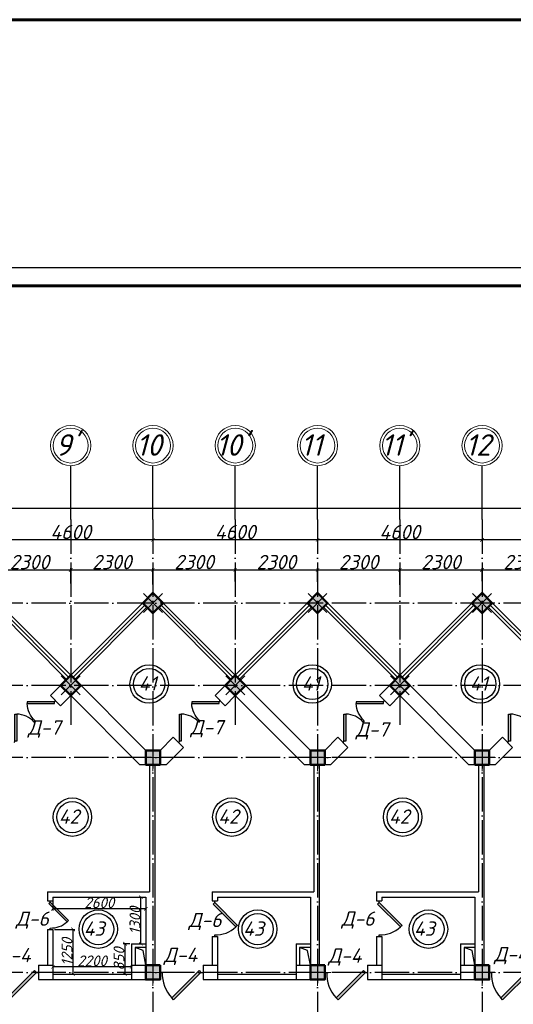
# Model space of a CAD drawing. Header units: millimetres. Extents: x 1112040 to 6903494, y -332921 to -150905.
# Tile 44 of 150: x 1501115 to 1514915, y -178414 to -150905. Entities that reach past the tile are written whole.
import ezdxf

# ---------------------------------------------------------------- set-up
doc = ezdxf.new("R2010")
doc.units = ezdxf.units.MM
doc.linetypes.add('ACAD_ISO04W100', pattern=[30, 24, -3, 0, -3])
doc.layers.add('kolonn', color=7, linetype='Continuous')
doc.layers.add('os', color=253, linetype='Continuous')
doc.styles.get("Standard").update_dxf_attribs({"font": 'isocpeui.ttf'})
doc.dimstyles.new('ISO-25', dxfattribs={"dimtxt": 400, "dimasz": 100, "dimexe": 50, "dimexo": 50, "dimgap": 20, "dimtad": 1, "dimdec": 0, "dimtxsty": 'Standard', "dimblk": 'ARCHTICK', "dimcen": 20, "dimclrd": 1, "dimclre": 1, "dimadec": 0, "dimazin": 0, "dimtfac": 1, "dimtdec": 0, "dimtmove": 0, "dimatfit": 3, "dimldrblk": 'ARCHTICK', "dimfxl": 1, "dimarcsym": 0})
doc.dimstyles.get("Standard").update_dxf_attribs({"dimtxt": 300, "dimasz": 100, "dimexe": 50, "dimexo": 50, "dimgap": 20, "dimtad": 1, "dimdec": 0, "dimzin": 0, "dimdsep": 46, "dimtxsty": 'Standard', "dimblk": 'ARCHTICK', "dimcen": 20, "dimclrd": 1, "dimclre": 1, "dimclrt": 256, "dimadec": 0, "dimazin": 0, "dimtfac": 1, "dimtdec": 0, "dimtofl": 0, "dimtmove": 0, "dimatfit": 3, "dimldrblk": 'ARCHTICK', "dimfxl": 1, "dimtolj": 1, "dimtzin": 0, "dimarcsym": 0})

# ---------------------------------------------------------------- blocks, each defined once
blk = doc.blocks.new('ghsdd')
at = {"ltscale": 50}
h = blk.add_hatch(color=256, dxfattribs=at)
h.paths.add_polyline_path([(0, 200), (-200, 200), (-200, 0), (0, 0)])
h.paths.add_polyline_path([(200, 0), (200, 200), (0, 200), (0, 0)])
h.paths.add_polyline_path([(0, 0), (-200, 0), (-200, -200), (0, -200)])
h.paths.add_polyline_path([(0, 0), (0, -200), (200, -200), (200, 0)])
at = {"lineweight": 0}
for p, q in [((0, -374), (0, 374)), ((-374, 0), (374, 0))]:
    blk.add_line(p, q, dxfattribs=at)
at = {"lineweight": 50, "ltscale": 50}
blk.add_lwpolyline([(200, 200), (200, -200), (-200, -200), (-200, 200), (200, 200)], dxfattribs=at)
blk = doc.blocks.new('jfgjhsdf')
blk.add_hatch(color=1).paths.add_polyline_path([(-593, 731), (-637, 687), (0, 50), (44, 94)])
at = {"color": 1}
for p, q in [((0, 1000), (0, 950)), ((0, 50), (0, 0))]:
    blk.add_line(p, q, dxfattribs=at)
blk.add_lwpolyline([(0, 50), (-637, 687), (-593, 731), (44, 94), (0, 50)], dxfattribs=at)
blk.add_arc((-33, 130), 821, 87.662, 132.9147, dxfattribs=at)
blk = doc.blocks.new('_ArchTick')
at = {"color": 0, "linetype": 'ByBlock', "const_width": 0.15}
blk.add_lwpolyline([(-0.5, -0.5), (0.5, 0.5)], dxfattribs=at)
blk = doc.blocks.new('*D2581')
at = {"color": 1, "lineweight": -2, "transparency": 16777216}
for p, q in [((1500242, -166604), (1500242, -166228)), ((1500242, -166278), (1502542, -166278)), ((1502542, -166657), (1502542, -166228))]:
    blk.add_line(p, q, dxfattribs=at)
at = {"color": 1, "lineweight": -2, "transparency": 16777216, "xscale": 100, "yscale": 100, "zscale": 100, "rotation": 180}
blk.add_blockref('_ArchTick', (1500242, -166278), dxfattribs=at)
at = {"color": 1, "lineweight": -2, "transparency": 16777216, "xscale": 100, "yscale": 100, "zscale": 100}
blk.add_blockref('_ArchTick', (1502542, -166278), dxfattribs=at)
at = {"color": 0, "transparency": 16777216, "insert": (1501392, -166058), "char_height": 400, "attachment_point": 5}
blk.add_mtext('2300', dxfattribs=at)
blk = doc.blocks.new('*D2582')
at = {"color": 1, "lineweight": -2, "transparency": 16777216}
for p, q in [((1502542, -166657), (1502542, -166228)), ((1502542, -166278), (1504842, -166278)), ((1504842, -166688), (1504842, -166228))]:
    blk.add_line(p, q, dxfattribs=at)
at = {"color": 1, "lineweight": -2, "transparency": 16777216, "xscale": 100, "yscale": 100, "zscale": 100, "rotation": 180}
blk.add_blockref('_ArchTick', (1502542, -166278), dxfattribs=at)
at = {"color": 1, "lineweight": -2, "transparency": 16777216, "xscale": 100, "yscale": 100, "zscale": 100}
blk.add_blockref('_ArchTick', (1504842, -166278), dxfattribs=at)
at = {"color": 0, "transparency": 16777216, "insert": (1503692, -166058), "char_height": 400, "attachment_point": 5}
blk.add_mtext('2300', dxfattribs=at)
blk = doc.blocks.new('*D2583')
at = {"color": 1, "lineweight": -2, "transparency": 16777216}
for p, q in [((1504842, -166688), (1504842, -166228)), ((1504842, -166278), (1507142, -166278)), ((1507142, -166598), (1507142, -166228))]:
    blk.add_line(p, q, dxfattribs=at)
at = {"color": 1, "lineweight": -2, "transparency": 16777216, "xscale": 100, "yscale": 100, "zscale": 100, "rotation": 180}
blk.add_blockref('_ArchTick', (1504842, -166278), dxfattribs=at)
at = {"color": 1, "lineweight": -2, "transparency": 16777216, "xscale": 100, "yscale": 100, "zscale": 100}
blk.add_blockref('_ArchTick', (1507142, -166278), dxfattribs=at)
at = {"color": 0, "transparency": 16777216, "insert": (1505992, -166058), "char_height": 400, "attachment_point": 5}
blk.add_mtext('2300', dxfattribs=at)
blk = doc.blocks.new('*D2584')
at = {"color": 1, "lineweight": -2, "transparency": 16777216}
for p, q in [((1507142, -166598), (1507142, -166228)), ((1507142, -166278), (1509442, -166278)), ((1509442, -166611), (1509442, -166228))]:
    blk.add_line(p, q, dxfattribs=at)
at = {"color": 1, "lineweight": -2, "transparency": 16777216, "xscale": 100, "yscale": 100, "zscale": 100, "rotation": 180}
blk.add_blockref('_ArchTick', (1507142, -166278), dxfattribs=at)
at = {"color": 1, "lineweight": -2, "transparency": 16777216, "xscale": 100, "yscale": 100, "zscale": 100}
blk.add_blockref('_ArchTick', (1509442, -166278), dxfattribs=at)
at = {"color": 0, "transparency": 16777216, "insert": (1508292, -166058), "char_height": 400, "attachment_point": 5}
blk.add_mtext('2300', dxfattribs=at)
blk = doc.blocks.new('*D2585')
at = {"color": 1, "lineweight": -2, "transparency": 16777216}
for p, q in [((1509442, -166611), (1509442, -166228)), ((1509442, -166278), (1511742, -166278)), ((1511742, -166690), (1511742, -166228))]:
    blk.add_line(p, q, dxfattribs=at)
at = {"color": 1, "lineweight": -2, "transparency": 16777216, "xscale": 100, "yscale": 100, "zscale": 100, "rotation": 180}
blk.add_blockref('_ArchTick', (1509442, -166278), dxfattribs=at)
at = {"color": 1, "lineweight": -2, "transparency": 16777216, "xscale": 100, "yscale": 100, "zscale": 100}
blk.add_blockref('_ArchTick', (1511742, -166278), dxfattribs=at)
at = {"color": 0, "transparency": 16777216, "insert": (1510592, -166058), "char_height": 400, "attachment_point": 5}
blk.add_mtext('2300', dxfattribs=at)
blk = doc.blocks.new('*D2586')
at = {"color": 1, "lineweight": -2, "transparency": 16777216}
for p, q in [((1511742, -166690), (1511742, -166228)), ((1511742, -166278), (1514042, -166278)), ((1514042, -166588), (1514042, -166228))]:
    blk.add_line(p, q, dxfattribs=at)
at = {"color": 1, "lineweight": -2, "transparency": 16777216, "xscale": 100, "yscale": 100, "zscale": 100, "rotation": 180}
blk.add_blockref('_ArchTick', (1511742, -166278), dxfattribs=at)
at = {"color": 1, "lineweight": -2, "transparency": 16777216, "xscale": 100, "yscale": 100, "zscale": 100}
blk.add_blockref('_ArchTick', (1514042, -166278), dxfattribs=at)
at = {"color": 0, "transparency": 16777216, "insert": (1512892, -166058), "char_height": 400, "attachment_point": 5}
blk.add_mtext('2300', dxfattribs=at)
blk = doc.blocks.new('*D2587')
at = {"color": 1, "lineweight": -2, "transparency": 16777216}
for p, q in [((1514042, -166588), (1514042, -166228)), ((1514042, -166278), (1516342, -166278)), ((1516342, -166715), (1516342, -166228))]:
    blk.add_line(p, q, dxfattribs=at)
at = {"color": 1, "lineweight": -2, "transparency": 16777216, "xscale": 100, "yscale": 100, "zscale": 100, "rotation": 180}
blk.add_blockref('_ArchTick', (1514042, -166278), dxfattribs=at)
at = {"color": 1, "lineweight": -2, "transparency": 16777216, "xscale": 100, "yscale": 100, "zscale": 100}
blk.add_blockref('_ArchTick', (1516342, -166278), dxfattribs=at)
at = {"color": 0, "transparency": 16777216, "insert": (1515192, -166058), "char_height": 400, "attachment_point": 5}
blk.add_mtext('2300', dxfattribs=at)
blk = doc.blocks.new('*D2733')
at = {"color": 1, "lineweight": -2, "transparency": 16777216}
for p, q in [((1514042, -164916), (1514042, -165488)), ((1518642, -164916), (1518642, -165488)), ((1518642, -165438), (1514042, -165438))]:
    blk.add_line(p, q, dxfattribs=at)
at = {"color": 1, "lineweight": -2, "transparency": 16777216, "xscale": 100, "yscale": 100, "zscale": 100, "rotation": 180}
blk.add_blockref('_ArchTick', (1514042, -165438), dxfattribs=at)
at = {"color": 1, "lineweight": -2, "transparency": 16777216, "xscale": 100, "yscale": 100, "zscale": 100}
blk.add_blockref('_ArchTick', (1518642, -165438), dxfattribs=at)
at = {"color": 0, "transparency": 16777216, "insert": (1516342, -165218), "char_height": 400, "attachment_point": 5}
blk.add_mtext('4600', dxfattribs=at)
blk = doc.blocks.new('*D2734')
at = {"color": 1, "lineweight": -2, "transparency": 16777216}
for p, q in [((1509442, -164916), (1509442, -165488)), ((1514042, -164916), (1514042, -165488)), ((1514042, -165438), (1509442, -165438))]:
    blk.add_line(p, q, dxfattribs=at)
at = {"color": 1, "lineweight": -2, "transparency": 16777216, "xscale": 100, "yscale": 100, "zscale": 100, "rotation": 180}
blk.add_blockref('_ArchTick', (1509442, -165438), dxfattribs=at)
at = {"color": 1, "lineweight": -2, "transparency": 16777216, "xscale": 100, "yscale": 100, "zscale": 100}
blk.add_blockref('_ArchTick', (1514042, -165438), dxfattribs=at)
at = {"color": 0, "transparency": 16777216, "insert": (1511742, -165218), "char_height": 400, "attachment_point": 5}
blk.add_mtext('4600', dxfattribs=at)
blk = doc.blocks.new('*D2735')
at = {"color": 1, "lineweight": -2, "transparency": 16777216}
for p, q in [((1504842, -164916), (1504842, -165488)), ((1509442, -164916), (1509442, -165488)), ((1509442, -165438), (1504842, -165438))]:
    blk.add_line(p, q, dxfattribs=at)
at = {"color": 1, "lineweight": -2, "transparency": 16777216, "xscale": 100, "yscale": 100, "zscale": 100, "rotation": 180}
blk.add_blockref('_ArchTick', (1504842, -165438), dxfattribs=at)
at = {"color": 1, "lineweight": -2, "transparency": 16777216, "xscale": 100, "yscale": 100, "zscale": 100}
blk.add_blockref('_ArchTick', (1509442, -165438), dxfattribs=at)
at = {"color": 0, "transparency": 16777216, "insert": (1507142, -165218), "char_height": 400, "attachment_point": 5}
blk.add_mtext('4600', dxfattribs=at)
blk = doc.blocks.new('*D2736')
at = {"color": 1, "lineweight": -2, "transparency": 16777216}
for p, q in [((1500242, -164916), (1500242, -165488)), ((1504842, -164916), (1504842, -165488)), ((1504842, -165438), (1500242, -165438))]:
    blk.add_line(p, q, dxfattribs=at)
at = {"color": 1, "lineweight": -2, "transparency": 16777216, "xscale": 100, "yscale": 100, "zscale": 100, "rotation": 180}
blk.add_blockref('_ArchTick', (1500242, -165438), dxfattribs=at)
at = {"color": 1, "lineweight": -2, "transparency": 16777216, "xscale": 100, "yscale": 100, "zscale": 100}
blk.add_blockref('_ArchTick', (1504842, -165438), dxfattribs=at)
at = {"color": 0, "transparency": 16777216, "insert": (1502542, -165218), "char_height": 400, "attachment_point": 5}
blk.add_mtext('4600', dxfattribs=at)
blk = doc.blocks.new('*D2740')
at = {"color": 1, "lineweight": -2, "transparency": 16777216}
for p, q in [((1486442, -164552), (1573642, -164552)), ((1486442, -164579), (1486442, -164602)), ((1573642, -164579), (1573642, -164602))]:
    blk.add_line(p, q, dxfattribs=at)
at = {"color": 1, "lineweight": -2, "transparency": 16777216, "xscale": 100, "yscale": 100, "zscale": 100, "rotation": 180}
blk.add_blockref('_ArchTick', (1486442, -164552), dxfattribs=at)
at = {"color": 1, "lineweight": -2, "transparency": 16777216, "xscale": 100, "yscale": 100, "zscale": 100}
blk.add_blockref('_ArchTick', (1573642, -164552), dxfattribs=at)
at = {"color": 0, "transparency": 16777216, "insert": (1530042, -164329), "char_height": 400, "attachment_point": 5}
blk.add_mtext('87200', dxfattribs=at)
blk = doc.blocks.new('*D3050')
at = {"color": 1, "lineweight": -2, "transparency": 16777216}
for p, q in [((1502092, -176322), (1502658, -176322)), ((1502608, -177572), (1502608, -176322)), ((1502270, -177572), (1502658, -177572))]:
    blk.add_line(p, q, dxfattribs=at)
at = {"color": 1, "lineweight": -2, "transparency": 16777216, "xscale": 100, "yscale": 100, "zscale": 100}
for p, rotation in [((1502608, -176322), 90), ((1502608, -177572), 270)]:
    blk.add_blockref('_ArchTick', p, dxfattribs=dict(at, rotation=rotation))
at = {"transparency": 16777216, "insert": (1502438, -176947), "char_height": 300, "attachment_point": 5, "rotation": 90}
blk.add_mtext('\\A1;1250', dxfattribs=at)
blk = doc.blocks.new('*D3051')
at = {"color": 1, "lineweight": -2, "transparency": 16777216}
for p, q in [((1502042, -175472), (1502042, -175795)), ((1504642, -175472), (1504642, -175795)), ((1504642, -175745), (1502042, -175745))]:
    blk.add_line(p, q, dxfattribs=at)
at = {"color": 1, "lineweight": -2, "transparency": 16777216, "xscale": 100, "yscale": 100, "zscale": 100, "rotation": 180}
blk.add_blockref('_ArchTick', (1502042, -175745), dxfattribs=at)
at = {"color": 1, "lineweight": -2, "transparency": 16777216, "xscale": 100, "yscale": 100, "zscale": 100}
blk.add_blockref('_ArchTick', (1504642, -175745), dxfattribs=at)
at = {"transparency": 16777216, "insert": (1503342, -175575), "char_height": 300, "attachment_point": 5}
blk.add_mtext('\\A1;2600', dxfattribs=at)
blk = doc.blocks.new('*D3052')
at = {"color": 1, "lineweight": -2, "transparency": 16777216}
for p, q in [((1504481, -175422), (1504456, -175422)), ((1504506, -176722), (1504506, -175422)), ((1504481, -176722), (1504456, -176722))]:
    blk.add_line(p, q, dxfattribs=at)
at = {"color": 1, "lineweight": -2, "transparency": 16777216, "xscale": 100, "yscale": 100, "zscale": 100}
for p, rotation in [((1504506, -175422), 90), ((1504506, -176722), 270)]:
    blk.add_blockref('_ArchTick', p, dxfattribs=dict(at, rotation=rotation))
at = {"transparency": 16777216, "insert": (1504336, -176072), "char_height": 300, "attachment_point": 5, "rotation": 90}
blk.add_mtext('\\A1;1300', dxfattribs=at)
blk = doc.blocks.new('*D3053')
at = {"color": 1, "lineweight": -2, "transparency": 16777216}
for p, q in [((1504242, -177368), (1502042, -177368)), ((1502042, -177372), (1502042, -177418)), ((1504242, -177337), (1504242, -177318))]:
    blk.add_line(p, q, dxfattribs=at)
at = {"color": 1, "lineweight": -2, "transparency": 16777216, "xscale": 100, "yscale": 100, "zscale": 100, "rotation": 180}
blk.add_blockref('_ArchTick', (1502042, -177368), dxfattribs=at)
at = {"color": 1, "lineweight": -2, "transparency": 16777216, "xscale": 100, "yscale": 100, "zscale": 100}
blk.add_blockref('_ArchTick', (1504242, -177368), dxfattribs=at)
at = {"transparency": 16777216, "insert": (1503142, -177198), "char_height": 300, "attachment_point": 5}
blk.add_mtext('\\A1;2200', dxfattribs=at)
blk = doc.blocks.new('*D3054')
at = {"color": 1, "lineweight": -2, "transparency": 16777216}
for p, q in [((1504192, -176722), (1504011, -176722)), ((1504061, -177572), (1504061, -176722)), ((1504055, -177572), (1504011, -177572))]:
    blk.add_line(p, q, dxfattribs=at)
at = {"color": 1, "lineweight": -2, "transparency": 16777216, "xscale": 100, "yscale": 100, "zscale": 100}
for p, rotation in [((1504061, -176722), 90), ((1504061, -177572), 270)]:
    blk.add_blockref('_ArchTick', p, dxfattribs=dict(at, rotation=rotation))
at = {"transparency": 16777216, "insert": (1503891, -177147), "char_height": 300, "attachment_point": 5, "rotation": 90}
blk.add_mtext('\\A1;850', dxfattribs=at)
blk = doc.blocks.new('swww222s')
at = {"color": 1}
for centre, radius in [((-25040, 9999), 537), ((-20480, 9999), 537), ((-15782, 9999), 537), ((-25040, 9999), 437), ((-20480, 9999), 437), ((-15782, 9999), 437), ((-27186, 6280), 537), ((-27186, 6280), 437), ((-22729, 6280), 537), ((-22729, 6280), 437), ((-17953, 6280), 537), ((-17953, 6280), 437), ((-26464, 3150), 537), ((-26464, 3150), 437), ((-22008, 3150), 537), ((-22008, 3150), 437), ((-17232, 3150), 537), ((-17232, 3150), 437)]:
    blk.add_circle(centre, radius, dxfattribs=at)
for s, p in [('41', (-25333, 9814)), ('41', (-20773, 9814)), ('41', (-16075, 9814)), ('42', (-27568, 6095)), ('42', (-23112, 6095)), ('42', (-18336, 6095)), ('43', (-26870, 2965)), ('43', (-22414, 2965)), ('43', (-17638, 2965))]:
    blk.add_text(s, height=400, dxfattribs=at).set_placement(p)

msp = doc.modelspace()

# ---------------------------------------------------------------- linework, layer by layer
for p, q in [((1502541.8, -169221.9), (1500241.8, -166921.9)), ((1502541.8, -169221.9), (1504841.8, -166921.9)), ((1507141.8, -169221.9), (1504841.8, -166921.9)), ((1507141.8, -169221.9), (1509441.8, -166921.9)), ((1511741.8, -169221.9), (1509441.8, -166921.9)), ((1511741.8, -169221.9), (1514041.8, -166921.9)), ((1516341.8, -169221.9), (1514041.8, -166921.9))]:
    msp.add_line(p, q)
at = {"color": 1}
for p, q in [((1502428.7, -169335.1), (1500411.5, -167317.9)), ((1502485.3, -169278.5), (1500468.1, -167261.3)), ((1502598.4, -169278.5), (1504615.5, -167261.3)), ((1502655, -169335.1), (1504672.1, -167317.9)), ((1507028.7, -169335.1), (1505011.5, -167317.9)), ((1507085.3, -169278.5), (1505068.1, -167261.3)), ((1507198.4, -169278.5), (1509215.5, -167261.3)), ((1507255, -169335.1), (1509272.1, -167317.9)), ((1511628.7, -169335.1), (1509611.5, -167317.9)), ((1511685.3, -169278.5), (1509668.1, -167261.3)), ((1511798.4, -169278.5), (1513815.5, -167261.3)), ((1511855, -169335.1), (1513872.1, -167317.9)), ((1516228.7, -169335.1), (1514211.5, -167317.9)), ((1516285.3, -169278.5), (1514268.1, -167261.3))]:
    msp.add_line(p, q, dxfattribs=at)
at = {"lineweight": 30}
for p, q in [((1501976.1, -169787.6), (1502541.8, -169221.9)), ((1504641.8, -171321.9), (1502541.8, -169221.9)), ((1506576.1, -169787.6), (1507141.8, -169221.9)), ((1509241.8, -171321.9), (1507141.8, -169221.9)), ((1511176.1, -169787.6), (1511741.8, -169221.9)), ((1513841.8, -171321.9), (1511741.8, -169221.9)), ((1502259, -170070.4), (1501976.1, -169787.6)), ((1502259, -170070.4), (1502541.8, -169787.6)), ((1504476.1, -171721.9), (1502541.8, -169787.6)), ((1506859, -170070.4), (1506576.1, -169787.6)), ((1506859, -170070.4), (1507141.8, -169787.6)), ((1509076.1, -171721.9), (1507141.8, -169787.6)), ((1511459, -170070.4), (1511176.1, -169787.6)), ((1511459, -170070.4), (1511741.8, -169787.6)), ((1513676.1, -171721.9), (1511741.8, -169787.6)), ((1505041.8, -171321.9), (1505409.4, -170954.3)), ((1505692.3, -171237.2), (1505409.4, -170954.3)), ((1509641.8, -171321.9), (1510009.4, -170954.3)), ((1510292.3, -171237.2), (1510009.4, -170954.3)), ((1514241.8, -171321.9), (1514609.4, -170954.3)), ((1514892.3, -171237.2), (1514609.4, -170954.3)), ((1505041.8, -171321.9), (1504641.8, -171321.9)), ((1505207.5, -171721.9), (1505692.3, -171237.2)), ((1509641.8, -171321.9), (1509241.8, -171321.9)), ((1509807.5, -171721.9), (1510292.3, -171237.2)), ((1514241.8, -171321.9), (1513841.8, -171321.9)), ((1514407.5, -171721.9), (1514892.3, -171237.2)), ((1505207.5, -171721.9), (1504476.1, -171721.9)), ((1504741.8, -171721.9), (1504741.8, -175271.9)), ((1504891.8, -171721.9), (1504891.8, -177321.9)), ((1509807.5, -171721.9), (1509076.1, -171721.9)), ((1509341.8, -171721.9), (1509341.8, -175271.9)), ((1509491.8, -171721.9), (1509491.8, -177321.9)), ((1514407.5, -171721.9), (1513676.1, -171721.9)), ((1513941.8, -171721.9), (1513941.8, -175271.9)), ((1514091.8, -171721.9), (1514091.8, -177321.9)), ((1501891.8, -175271.9), (1504741.8, -175271.9)), ((1501891.8, -175271.9), (1501891.8, -175521.9)), ((1502041.8, -175421.9), (1504641.8, -175421.9)), ((1502041.8, -175421.9), (1502041.8, -175521.9)), ((1504641.8, -175421.9), (1504641.8, -177321.9)), ((1506491.8, -175271.9), (1506491.8, -175521.9)), ((1506491.8, -175271.9), (1509341.8, -175271.9)), ((1506641.8, -175421.9), (1506641.8, -175521.9)), ((1506641.8, -175421.9), (1509241.8, -175421.9)), ((1509241.8, -175421.9), (1509241.8, -177321.9)), ((1511091.8, -175271.9), (1511091.8, -175521.9)), ((1511091.8, -175271.9), (1513941.8, -175271.9)), ((1511241.8, -175421.9), (1511241.8, -175521.9)), ((1511241.8, -175421.9), (1513841.8, -175421.9)), ((1513841.8, -175421.9), (1513841.8, -177321.9)), ((1501891.8, -175521.9), (1502041.8, -175521.9)), ((1506491.8, -175521.9), (1506641.8, -175521.9)), ((1511091.8, -175521.9), (1511241.8, -175521.9)), ((1501891.8, -176321.9), (1501891.8, -177321.9)), ((1501891.8, -176321.9), (1502041.8, -176321.9)), ((1502041.8, -176321.9), (1502041.8, -177721.9)), ((1506491.8, -176521.9), (1506641.8, -176521.9)), ((1506491.8, -176521.9), (1506491.8, -177321.9)), ((1506641.8, -176521.9), (1506641.8, -177721.9)), ((1511091.8, -176521.9), (1511241.8, -176521.9)), ((1511091.8, -176521.9), (1511091.8, -177321.9)), ((1511241.8, -176521.9), (1511241.8, -177721.9)), ((1504241.8, -176721.9), (1504641.8, -176721.9)), ((1504241.8, -176721.9), (1504241.8, -177721.9)), ((1504641.8, -176821.9), (1504341.8, -176821.9)), ((1504341.8, -176821.9), (1504341.8, -177321.9)), ((1508841.8, -176721.9), (1508841.8, -177721.9)), ((1508841.8, -176721.9), (1509241.8, -176721.9)), ((1509241.8, -176821.9), (1508941.8, -176821.9)), ((1508941.8, -176821.9), (1508941.8, -177321.9)), ((1513441.8, -176721.9), (1513441.8, -177721.9)), ((1513441.8, -176721.9), (1513841.8, -176721.9)), ((1513841.8, -176821.9), (1513541.8, -176821.9)), ((1513541.8, -176821.9), (1513541.8, -177321.9)), ((1501641.8, -177321.9), (1502041.8, -177321.9)), ((1501641.8, -177321.9), (1501641.8, -177721.9)), ((1504241.8, -177321.9), (1505041.8, -177321.9)), ((1505041.8, -177321.9), (1505041.8, -177721.9)), ((1506241.8, -177321.9), (1506241.8, -177721.9)), ((1506241.8, -177321.9), (1506641.8, -177321.9)), ((1508841.8, -177321.9), (1509641.8, -177321.9)), ((1509641.8, -177321.9), (1509641.8, -177721.9)), ((1510841.8, -177321.9), (1510841.8, -177721.9)), ((1510841.8, -177321.9), (1511241.8, -177321.9)), ((1513441.8, -177321.9), (1514241.8, -177321.9)), ((1514241.8, -177321.9), (1514241.8, -177721.9)), ((1502041.8, -177571.9), (1504241.8, -177571.9)), ((1506641.8, -177571.9), (1508841.8, -177571.9)), ((1511241.8, -177571.9), (1513441.8, -177571.9)), ((1501641.8, -177721.9), (1505041.8, -177721.9)), ((1506241.8, -177721.9), (1509641.8, -177721.9)), ((1510841.8, -177721.9), (1514241.8, -177721.9))]:
    msp.add_line(p, q, dxfattribs=at)
at = {"color": 1, "lineweight": 60, "ltscale": 100}
msp.add_lwpolyline([(1198252, -150904.9), (2155604.1, -150904.9), (2155604.1, -261182.8), (1198252, -261182.8)], close=True, dxfattribs=at)
at = {"linetype": 'Continuous', "lineweight": 25, "ltscale": 100}
msp.add_lwpolyline([(1476548.4, -241937.9), (1595448.4, -241937.9), (1595448.4, -157837.9), (1476548.4, -157837.9), (1476548.4, -241937.9)], dxfattribs=at)
at = {"linetype": 'Continuous', "lineweight": 60, "ltscale": 100}
msp.add_lwpolyline([(1478548.4, -241437.9), (1594948.4, -241437.9), (1594948.4, -158337.9), (1478548.4, -158337.9), (1478548.4, -241437.9)], dxfattribs=at)
at = {"lineweight": 30}
for points in [[(1505124.7, -167204.8), (1504841.8, -166921.9), (1504559, -167204.8), (1504841.8, -167487.6)], [(1509724.7, -167204.8), (1509441.8, -166921.9), (1509159, -167204.8), (1509441.8, -167487.6)], [(1514324.7, -167204.8), (1514041.8, -166921.9), (1513759, -167204.8), (1514041.8, -167487.6)]]:
    msp.add_lwpolyline(points, close=True, dxfattribs=at)
for points in [[(1504641.8, -177321.9), (1504562.8, -176913.3), (1504341.8, -176821.9)], [(1509241.8, -177321.9), (1509162.8, -176913.3), (1508941.8, -176821.9)], [(1513841.8, -177321.9), (1513762.8, -176913.3), (1513541.8, -176821.9)]]:
    msp.add_lwpolyline(points)
at = {"layer": 'os'}
for p, q in [((1502541.8, -164865.7), (1502541.8, -163365.7)), ((1504841.8, -164865.7), (1504841.8, -163365.7)), ((1507141.8, -164865.7), (1507141.8, -163365.7)), ((1509441.8, -164865.7), (1509441.8, -163365.7)), ((1511741.8, -164865.7), (1511741.8, -163365.7)), ((1514041.8, -164865.7), (1514041.8, -163365.7))]:
    msp.add_line(p, q, dxfattribs=at)
at = {"layer": 'os', "linetype": 'ACAD_ISO04W100', "ltscale": 40}
for p, q in [((1502541.8, -164865.7), (1502541.8, -170610)), ((1504841.8, -164865.7), (1504841.8, -226089.4)), ((1507141.8, -164865.7), (1507141.8, -170610)), ((1509441.8, -164865.7), (1509441.8, -226089.4)), ((1511741.8, -164865.7), (1511741.8, -170610)), ((1514041.8, -164865.7), (1514041.8, -226089.4)), ((1575607.2, -167206.9), (1484191.9, -167206.9)), ((1575607.2, -169506.9), (1484191.9, -169506.9)), ((1575607.2, -171521.9), (1484191.9, -171521.9)), ((1575607.2, -177521.9), (1484191.9, -177521.9))]:
    msp.add_line(p, q, dxfattribs=at)
at = {"layer": 'os', "color": 0, "lineweight": 0}
for centre, radius in [((1502541.8, -162803.2), 562.5), ((1504841.8, -162803.2), 562.5), ((1507141.8, -162803.2), 562.5), ((1509441.8, -162803.2), 562.5), ((1511741.8, -162803.2), 562.5), ((1514041.8, -162803.2), 562.5), ((1502541.8, -162803.2), 487.5), ((1504841.8, -162803.2), 487.5), ((1507141.8, -162803.2), 487.5), ((1509441.8, -162803.2), 487.5), ((1511741.8, -162803.2), 487.5), ((1514041.8, -162803.2), 487.5)]:
    msp.add_circle(centre, radius, dxfattribs=at)

# ---------------------------------------------------------------- block references
msp.add_blockref('swww222s', (1529775.5, -179463.8))
for p, xscale, yscale, zscale, rotation in [((1502117.6, -169929), -0.8461538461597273, 0.8461538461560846, 0.8461538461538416, 134.9999999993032), ((1506717.6, -169929), -0.8461538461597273, 0.8461538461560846, 0.8461538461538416, 134.9999999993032), ((1511317.6, -169929), -0.8461538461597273, 0.8461538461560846, 0.8461538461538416, 134.9999999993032), ((1500950.8, -171095.7), 0.846153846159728, 0.846153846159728, 0.846153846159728, 314.9999999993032), ((1505550.8, -171095.7), 0.846153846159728, 0.846153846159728, 0.846153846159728, 314.9999999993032), ((1510150.8, -171095.7), 0.846153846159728, 0.846153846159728, 0.846153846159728, 314.9999999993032), ((1514750.8, -171095.7), 0.846153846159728, 0.846153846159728, 0.846153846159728, 314.9999999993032), ((1501966.8, -175521.9), 0.8000000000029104, 0.8000000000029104, 0.8000000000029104, 180), ((1501641.8, -177521.9), 1.200000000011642, 1.200000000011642, 1.200000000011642, 90), ((1506241.8, -177521.9), 1.200000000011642, 1.200000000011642, 1.200000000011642, 90), ((1510841.8, -177521.9), 1.200000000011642, 1.200000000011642, 1.200000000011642, 90), ((1515441.8, -177521.9), 1.200000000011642, 1.200000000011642, 1.200000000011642, 90)]:
    msp.add_blockref('jfgjhsdf', p, dxfattribs=dict(xscale=xscale, yscale=yscale, zscale=zscale, rotation=rotation))
at = {"rotation": 180}
for p in [(1506566.8, -175521.9), (1511166.8, -175521.9)]:
    msp.add_blockref('jfgjhsdf', p, dxfattribs=at)
at = {"layer": 'kolonn', "rotation": 45}
for p in [(1504841.8, -167204.8), (1509441.8, -167204.8), (1514041.8, -167204.8), (1502541.8, -169504.8), (1507141.8, -169504.8), (1511741.8, -169504.8)]:
    msp.add_blockref('ghsdd', p, dxfattribs=at)
at = {"layer": 'kolonn'}
for p in [(1504841.8, -171521.9), (1509441.8, -171521.9), (1514041.8, -171521.9), (1504841.8, -177521.9), (1509441.8, -177521.9), (1514041.8, -177521.9)]:
    msp.add_blockref('ghsdd', p, dxfattribs=at)

# ---------------------------------------------------------------- texts
at = {"ltscale": 50}
for s, p in [("9'", (1502116.4, -163086.8)), ('10', (1504375.1, -163086.8)), ("10'", (1506602.6, -163086.8)), ('11', (1508975.1, -163086.8)), ("11'", (1511218.6, -163086.8)), ('12', (1513575.1, -163086.8))]:
    msp.add_text(s, height=600, dxfattribs=at).set_placement(p)
at = {"color": 1}
for s, p in [('Д-7', (1501344.9, -170881.6)), ('Д-7', (1505888.9, -170873.4)), ('Д-7', (1510512.5, -170934.1)), ('Д-6', (1501008.4, -176220.7)), ('Д-6', (1505837, -176258.2)), ('Д-6', (1510110.2, -176219.8)), ('Д-4', (1500489.1, -177238.3)), ('Д-4', (1505146.3, -177232.2)), ('Д-4', (1509739.3, -177252.7)), ('Д-4', (1514379.1, -177213))]:
    msp.add_text(s, height=400, dxfattribs=at).set_placement(p)

# ---------------------------------------------------------------- dimensions: what is measured, and where the dimension line sits
for base, p1, p2, dimstyle, picture, middle in [((1573641.8, -164551.8), (1486441.8, -164529), (1573641.8, -164529), 'ISO-25', '*D2740', (1530041.8, -164329.2)), ((1502041.8, -175744.9), (1504641.8, -175421.9), (1502041.8, -175421.9), 'Standard', '*D3051', (1503341.8, -175574.9)), ((1502041.8, -177368.5), (1504241.8, -177387), (1502041.8, -177321.9), 'Standard', '*D3053', (1503141.8, -177198.5))]:
    dim = msp.add_linear_dim(base=base, p1=p1, p2=p2, dimstyle=dimstyle)
    dim.commit()
    dim.dimension.update_dxf_attribs({"geometry": picture, "text_midpoint": middle})
for base, p1, p2, picture, middle in [((1500241.8, -165438.2), (1504841.8, -164865.7), (1500241.8, -164865.7), '*D2736', (1502541.8, -165218.2)), ((1504841.8, -165438.2), (1509441.8, -164865.7), (1504841.8, -164865.7), '*D2735', (1507141.8, -165218.2)), ((1509441.8, -165438.2), (1514041.8, -164865.7), (1509441.8, -164865.7), '*D2734', (1511741.8, -165218.2)), ((1514041.8, -165438.2), (1518641.8, -164865.7), (1514041.8, -164865.7), '*D2733', (1516341.8, -165218.2)), ((1502541.8, -166277.7), (1500241.8, -166653.5), (1502541.8, -166707.4), '*D2581', (1501391.8, -166057.7)), ((1504841.8, -166277.7), (1502541.8, -166707.4), (1504841.8, -166738.3), '*D2582', (1503691.8, -166057.7)), ((1507141.8, -166277.7), (1504841.8, -166738.3), (1507141.8, -166647.8), '*D2583', (1505991.8, -166057.7)), ((1509441.8, -166277.7), (1507141.8, -166647.8), (1509441.8, -166660.9), '*D2584', (1508291.8, -166057.7)), ((1511741.8, -166277.7), (1509441.8, -166660.9), (1511741.8, -166739.7), '*D2585', (1510591.8, -166057.7)), ((1514041.8, -166277.7), (1511741.8, -166739.7), (1514041.8, -166638.1), '*D2586', (1512891.8, -166057.7)), ((1516341.8, -166277.7), (1514041.8, -166638.1), (1516341.8, -166765), '*D2587', (1515191.8, -166057.7))]:
    dim = msp.add_linear_dim(base=base, p1=p1, p2=p2, dimstyle='ISO-25', override={"dimtmove": 1})
    dim.commit()
    dim.dimension.update_dxf_attribs({"geometry": picture, "text_midpoint": middle})
for base, p1, p2, picture, middle in [((1504506.3, -175421.9), (1504531, -176721.9), (1504531, -175421.9), '*D3052', (1504336.3, -176071.9)), ((1502607.5, -176321.9), (1502219.7, -177571.9), (1502041.8, -176321.9), '*D3050', (1502437.5, -176946.9)), ((1504061.3, -176721.9), (1504104.6, -177571.9), (1504241.8, -176721.9), '*D3054', (1503891.3, -177146.9))]:
    dim = msp.add_linear_dim(base=base, p1=p1, p2=p2, angle=90, dimstyle='Standard')
    dim.commit()
    dim.dimension.update_dxf_attribs({"geometry": picture, "text_midpoint": middle})

doc.saveas('drawing.dxf')
